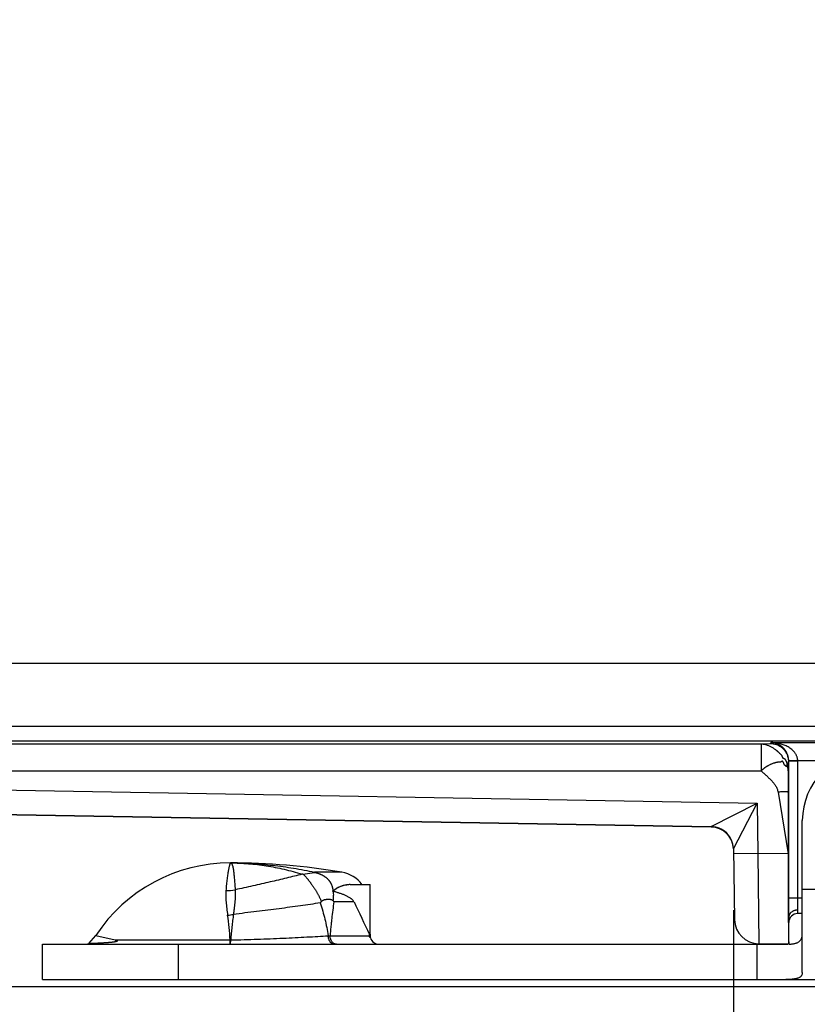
# Model space of a CAD drawing. Header units: inches. Extents: x 0 to 22, y 0 to 17.
# Tile 5 of 38: x 6.854 to 7.726, y 5.157 to 6.247. Entities that reach past the tile are written whole.
import ezdxf

# ---------------------------------------------------------------- set-up
doc = ezdxf.new("R2010")
doc.units = ezdxf.units.IN
doc.header["$LTSCALE"] = 1.21
doc.header["$MEASUREMENT"] = 0
doc.layers.get('0').update_dxf_attribs({"linetype": 'CONTINUOUS'})
doc.layers.add('DIMENSIONS', color=7, linetype='CONTINUOUS')
doc.styles.get("Standard").update_dxf_attribs({"font": 'txt', "width": 0.8})
doc.dimstyles.new('DIMSTYLE_1', dxfattribs={"dimtxt": 0.125, "dimasz": 0.18, "dimexe": 0.125, "dimexo": 0.0625, "dimgap": 0.0625, "dimtad": 0, "dimtih": 1, "dimtoh": 1, "dimzin": 4, "dimdsep": 46, "dimtxsty": 'STANDARD', "dimblk": '_FILLED', "dimblk1": '_FILLED', "dimblk2": '_FILLED', "dimcen": 0.09, "dimadec": 0, "dimazin": 0, "dimtp": 0.01, "dimtm": 0.01, "dimtfac": 1, "dimtofl": 0, "dimtmove": 0, "dimatfit": 3, "dimldrblk": '_FILLED', "dimfxl": 1, "dimtolj": 1, "dimtzin": 4, "dimarcsym": 0})

# ---------------------------------------------------------------- blocks, each defined once
blk = doc.blocks.new('_FILLED')
at = {"color": 0, "linetype": 'BYBLOCK'}
blk.add_solid([(0, 0), (-1, 0.1736), (-1, -0.1736)], dxfattribs=at)
blk = doc.blocks.new('*D1')
at = {"layer": 'DIMENSIONS', "color": 2, "linetype": 'CONTINUOUS'}
for p, q in [((5.7939, 6.2469), (4.9814, 6.2469)), ((5.1064, 6.2469), (5.1064, 5.8366)), ((5.1064, 5.1764), (5.1064, 5.5866)), ((7.9628, 5.1764), (4.9814, 5.1764))]:
    blk.add_line(p, q, dxfattribs=at)
at = {"layer": 'DIMENSIONS', "color": 2, "linetype": 'CONTINUOUS', "xscale": 0.18, "yscale": 0.18, "zscale": 0.18}
for p, rotation in [((5.1064, 6.2469), 90), ((5.1064, 5.1764), 270)]:
    blk.add_blockref('_FILLED', p, dxfattribs=dict(at, rotation=rotation))
at = {"layer": 'DIMENSIONS', "color": 2, "linetype": 'CONTINUOUS', "insert": (5.1064, 5.7741), "char_height": 0.125, "width": 1.125, "attachment_point": 2, "line_spacing_factor": 0.9}
blk.add_mtext('1.07{\\Ftxt.shx;\\W1.000000;\\H0.125000; }[27.2]', dxfattribs=at)
blk = doc.blocks.new('*D2')
at = {"layer": 'DIMENSIONS', "color": 2, "linetype": 'CONTINUOUS'}
for p, q in [((7.6443, 5.261), (7.6443, 4.3014)), ((8.7724, 5.2589), (8.7724, 4.3014)), ((7.6443, 4.4264), (7.2401, 4.4264)), ((8.7724, 4.4264), (9.1324, 4.4264))]:
    blk.add_line(p, q, dxfattribs=at)
at = {"layer": 'DIMENSIONS', "color": 2, "linetype": 'CONTINUOUS', "xscale": 0.18, "yscale": 0.18, "zscale": 0.18}
blk.add_blockref('_FILLED', (7.6443, 4.4264), dxfattribs=at)
at = {"layer": 'DIMENSIONS', "color": 2, "linetype": 'CONTINUOUS', "xscale": 0.18, "yscale": 0.18, "zscale": 0.18, "rotation": 180}
blk.add_blockref('_FILLED', (8.7724, 4.4264), dxfattribs=at)
at = {"layer": 'DIMENSIONS', "color": 2, "linetype": 'CONTINUOUS', "insert": (7.1776, 4.4889), "char_height": 0.125, "width": 1.125, "attachment_point": 3, "line_spacing_factor": 0.9}
blk.add_mtext('1.13{\\Ftxt.shx;\\W1.000000;\\H0.125000; }[28.7]', dxfattribs=at)

msp = doc.modelspace()

# ---------------------------------------------------------------- linework, layer by layer
at = {"color": 7, "linetype": 'CONTINUOUS'}
for p, q in [((6.1424, 5.5344), (8.1164, 5.5344)), ((8.0374, 5.4644), (6.1424, 5.4644)), ((6.1267, 5.4453), (7.6749, 5.4453)), ((8.0109, 5.4481), (6.1281, 5.4481)), ((7.6749, 5.4453), (7.6851, 5.4456)), ((7.6749, 5.4453), (7.6749, 5.4153)), ((7.6851, 5.4456), (7.6856, 5.4467)), ((7.6856, 5.4467), (8.0252, 5.4467)), ((7.7049, 5.4153), (7.7051, 5.4256)), ((7.7051, 5.4256), (7.7053, 5.4262)), ((7.7153, 5.4267), (7.7053, 5.4265)), ((7.7153, 5.4262), (7.7053, 5.4262)), ((7.7053, 5.2744), (7.7053, 5.4262)), ((7.7153, 5.4267), (7.7604, 5.4267)), ((7.7153, 5.2744), (7.7153, 5.4262)), ((6.0706, 5.4076), (7.6703, 5.3797)), ((6.1267, 5.4153), (7.6749, 5.4153)), ((7.7049, 5.4153), (7.7047, 5.3918)), ((7.6935, 5.3918), (7.7046, 5.3234)), ((7.7047, 5.3918), (7.7046, 5.3234)), ((6.0701, 5.3806), (7.6196, 5.3536)), ((7.6196, 5.353), (6.0701, 5.3801)), ((7.6196, 5.3536), (7.6703, 5.3797)), ((7.6442, 5.329), (7.6703, 5.3797)), ((7.6703, 5.3797), (7.6713, 5.324)), ((7.6196, 5.353), (7.6196, 5.3536)), ((7.7204, 5.1921), (7.7204, 5.3604)), ((7.6442, 5.329), (7.6455, 5.2505)), ((7.6713, 5.324), (7.6443, 5.3235)), ((7.7046, 5.3234), (7.6713, 5.324)), ((7.6713, 5.324), (7.6721, 5.2239)), ((7.1677, 5.301), (7.1665, 5.3009)), ((7.1677, 5.301), (7.1804, 5.303)), ((7.2108, 5.3032), (7.1804, 5.3032)), ((7.1804, 5.303), (7.1804, 5.3032)), ((7.2199, 5.2894), (7.2419, 5.2894)), ((7.2419, 5.2344), (7.2419, 5.2894)), ((7.2032, 5.284), (7.203, 5.284)), ((7.7204, 5.2844), (7.828, 5.2844)), ((7.188, 5.2707), (7.1866, 5.2691)), ((7.2009, 5.2718), (7.202, 5.2705)), ((7.2241, 5.2705), (7.202, 5.2705)), ((7.7204, 5.2744), (7.7053, 5.2744)), ((7.7054, 5.2535), (7.7053, 5.2744)), ((7.7154, 5.2612), (7.7153, 5.2744)), ((7.7154, 5.2574), (7.7154, 5.2612)), ((7.7204, 5.2574), (7.7154, 5.2574)), ((7.7054, 5.2234), (7.7054, 5.2534)), ((6.9305, 5.2241), (6.9384, 5.2332)), ((6.9385, 5.2332), (6.9597, 5.2281)), ((7.1977, 5.2328), (7.2414, 5.2328)), ((7.2412, 5.2344), (7.2419, 5.2344)), ((6.8794, 5.2234), (7.7022, 5.2234)), ((6.8794, 5.1844), (6.8794, 5.2234)), ((6.9597, 5.2281), (7.0871, 5.2281)), ((7.0294, 5.2234), (7.0294, 5.1844)), ((7.0871, 5.2281), (7.0878, 5.2281)), ((7.0871, 5.2234), (7.0871, 5.2281)), ((7.0876, 5.2234), (7.0878, 5.2281)), ((7.2048, 5.2234), (7.2029, 5.2237)), ((7.6704, 5.1844), (7.6704, 5.2234)), ((7.7054, 5.2234), (7.6721, 5.2239)), ((6.8794, 5.1844), (8.0093, 5.1844))]:
    msp.add_line(p, q, dxfattribs=at)
for centre, radius, start, end in [((7.7954, 5.3604), 0.075, 90, 180), ((7.6854, 5.4262), 0.03, 359.9991, 0.992), ((7.6192, 5.3286), 0.025, 47.9762, 88.9953), ((7.6192, 5.3286), 0.025, 1.0003, 89.0011), ((7.6192, 5.328), 0.025, 3.087, 89.0001), ((7.0874, 5.1349), 0.1785, 90, 146.5821), ((7.0874, 4.5634), 0.75, 80.5349, 90), ((7.205, 5.2686), 0.035, 36.3277, 80.5349), ((7.0824, 5.3421), 0.0593, 269.9797, 279.9176), ((7.1235, 5.3881), 0.131, 305.9797, 306.286), ((7.198, 5.2706), 0.0118, 74.6333, 77.8407), ((7.0547, 5.4819), 0.2473, 306.2862, 306.8565), ((14.8051, 8.8352), 8.3772, 205.18425, 205.45738), ((7.0778, 5.3294), 0.0741, 275.0398, 280.0358), ((6.7002, 5.2019), 0.3878, 3.8862, 7.959), ((7.7154, 5.2474), 0.01, 90, 180), ((7.6725, 5.2509), 0.027, 181, 269), ((7.1744, 5.9823), 0.7498, 271.6213, 271.7825), ((7.2599, 5.2344), 0.018, 180, 192.8308), ((6.9267, 5.2334), 0.01, 270, 292.0075), ((7.2519, 5.2334), 0.01, 197.4415, 270), ((7.7023, 5.3111), 0.0877, 269.9838, 271.2669)]:
    msp.add_arc(centre, radius, start, end, dxfattribs=at)
for centre, major_axis, ratio, start_param, end_param in [((7.7055, 5.3234), (0, 0.1), 0.008726, 1.570644, 3.041273), ((7.1044, 5.2374), (0.1374, 0.0787), 0.075622, -0.841107, -0.812164)]:
    msp.add_ellipse(centre, major_axis=major_axis, ratio=ratio, start_param=start_param, end_param=end_param, dxfattribs=at)
for points, knots in [([(7.6749, 5.4453), (7.6751, 5.4453), (7.6755, 5.4453), (7.6762, 5.4452), (7.6768, 5.4451), (7.6774, 5.445), (7.6781, 5.4449), (7.679, 5.4447), (7.6802, 5.4444), (7.6816, 5.4439), (7.683, 5.4434), (7.6845, 5.4427), (7.6859, 5.442), (7.6873, 5.4412), (7.6887, 5.4403), (7.6898, 5.4395), (7.6907, 5.4388), (7.6914, 5.4383), (7.6921, 5.4378), (7.6927, 5.4372), (7.6933, 5.4367), (7.6937, 5.4363), (7.694, 5.436), (7.6943, 5.4357), (7.6946, 5.4354), (7.6949, 5.4351), (7.6952, 5.4348), (7.6955, 5.4345), (7.6957, 5.4343), (7.6959, 5.4341), (7.6962, 5.4339), (7.6965, 5.4336), (7.6968, 5.4333), (7.6971, 5.433), (7.6973, 5.4327), (7.6974, 5.4324), (7.6976, 5.4322), (7.6978, 5.4318), (7.698, 5.4314), (7.6981, 5.4311), (7.6982, 5.4308), (7.6983, 5.4305), (7.6985, 5.4302), (7.6986, 5.43), (7.6987, 5.4298), (7.6988, 5.4296), (7.6989, 5.4295), (7.6991, 5.4294), (7.6993, 5.4293), (7.6995, 5.4293), (7.6996, 5.4293), (7.6998, 5.4293), (7.7, 5.4292), (7.7002, 5.4292), (7.7004, 5.4291), (7.7006, 5.429), (7.7007, 5.4289), (7.7008, 5.4288), (7.7009, 5.4287), (7.701, 5.4285), (7.7012, 5.4282), (7.7014, 5.4278), (7.7016, 5.4275), (7.7018, 5.4271), (7.7019, 5.4269), (7.702, 5.4266), (7.7022, 5.4263), (7.7024, 5.426), (7.7026, 5.4256), (7.7027, 5.4253), (7.7029, 5.425), (7.7029, 5.4247), (7.703, 5.4244), (7.7031, 5.4241), (7.7032, 5.4235), (7.7033, 5.4229), (7.7034, 5.4223), (7.7034, 5.4219), (7.7035, 5.4215), (7.7035, 5.4211), (7.7036, 5.4209), (7.7036, 5.4207), (7.7037, 5.4205), (7.7037, 5.4203), (7.7038, 5.4201), (7.7039, 5.42), (7.704, 5.4199), (7.7041, 5.4198), (7.7042, 5.4196), (7.7043, 5.4195), (7.7044, 5.4193), (7.7044, 5.4192), (7.7045, 5.4191), (7.7045, 5.4189), (7.7046, 5.4186), (7.7046, 5.4183), (7.7047, 5.4179), (7.7047, 5.4175), (7.7048, 5.4171), (7.7048, 5.4165), (7.7049, 5.4159), (7.7049, 5.4155), (7.7049, 5.4153)], [0, 0, 0, 0, 0.01422, 0.027476, 0.040892, 0.05514, 0.07001, 0.085193, 0.116025, 0.147801, 0.180599, 0.214276, 0.248752, 0.283949, 0.319781, 0.356148, 0.374503, 0.392949, 0.411472, 0.430056, 0.448695, 0.458035, 0.46739, 0.476754, 0.486119, 0.495476, 0.504814, 0.514124, 0.518766, 0.523397, 0.532641, 0.541877, 0.551135, 0.560459, 0.569914, 0.57472, 0.579594, 0.589501, 0.599449, 0.609203, 0.613928, 0.618509, 0.627105, 0.634744, 0.638135, 0.641212, 0.646437, 0.650772, 0.654662, 0.65843, 0.662235, 0.666123, 0.670101, 0.674225, 0.678658, 0.683696, 0.686567, 0.689739, 0.693226, 0.697005, 0.705308, 0.714359, 0.723831, 0.733387, 0.738088, 0.742685, 0.751563, 0.760136, 0.768544, 0.776936, 0.785479, 0.789865, 0.794359, 0.803654, 0.813251, 0.832734, 0.842289, 0.851491, 0.860162, 0.868131, 0.87523, 0.878406, 0.881309, 0.886293, 0.890444, 0.894106, 0.897566, 0.901057, 0.904812, 0.909108, 0.911565, 0.914282, 0.91726, 0.920473, 0.927487, 0.935081, 0.942999, 0.950978, 0.958755, 0.973219, 0.986728, 1, 1, 1, 1]), ([(7.6851, 5.4456), (7.6864, 5.4456), (7.689, 5.4454), (7.6928, 5.4442), (7.6963, 5.4424), (7.6993, 5.4399), (7.7018, 5.4368), (7.7033, 5.4339), (7.7042, 5.4314), (7.7047, 5.4295), (7.705, 5.4276), (7.7051, 5.4263), (7.7051, 5.4256)], [0, 0, 0, 0, 0.125007, 0.250014, 0.375087, 0.500036, 0.624882, 0.749847, 0.81241, 0.87495, 0.937466, 1, 1, 1, 1]), ([(7.7153, 5.4267), (7.7153, 5.4271), (7.7152, 5.4281), (7.715, 5.4294), (7.7146, 5.4307), (7.7141, 5.432), (7.7136, 5.4332), (7.7129, 5.4343), (7.7121, 5.4354), (7.7111, 5.4367), (7.7096, 5.4382), (7.7077, 5.4398), (7.7057, 5.4412), (7.7036, 5.4424), (7.7014, 5.4434), (7.6985, 5.4446), (7.6948, 5.4457), (7.6902, 5.4465), (7.6871, 5.4467), (7.6856, 5.4467)], [0, 0, 0, 0, 0.035342, 0.070527, 0.105416, 0.139921, 0.173995, 0.207618, 0.240802, 0.273573, 0.337973, 0.401115, 0.463246, 0.524565, 0.585233, 0.645378, 0.76446, 0.882512, 1, 1, 1, 1]), ([(7.7053, 5.4262), (7.7053, 5.4266), (7.7053, 5.4273), (7.7052, 5.4282), (7.7051, 5.4289), (7.705, 5.4296), (7.7049, 5.4305), (7.7046, 5.4315), (7.7042, 5.4328), (7.7037, 5.4343), (7.7028, 5.436), (7.7017, 5.4379), (7.7004, 5.4396), (7.6991, 5.441), (7.6972, 5.4426), (7.6948, 5.4442), (7.6918, 5.4456), (7.6887, 5.4464), (7.6866, 5.4466), (7.6856, 5.4467)], [0, 0, 0, 0, 0.044339, 0.066412, 0.088357, 0.1101, 0.131594, 0.173712, 0.214557, 0.254046, 0.328909, 0.398796, 0.464388, 0.52639, 0.585441, 0.696548, 0.801146, 0.901636, 1, 1, 1, 1]), ([(7.7049, 5.4153), (7.7049, 5.4155), (7.7049, 5.4159), (7.7048, 5.4163), (7.7048, 5.4167), (7.7048, 5.417), (7.7047, 5.4172), (7.7047, 5.4174), (7.7046, 5.4177), (7.7046, 5.4179), (7.7045, 5.4182), (7.7044, 5.4185), (7.7043, 5.4189), (7.7043, 5.4193), (7.7042, 5.4197), (7.7041, 5.42), (7.7041, 5.4202), (7.704, 5.4204), (7.704, 5.4206), (7.7039, 5.4208), (7.7039, 5.421), (7.7038, 5.4211), (7.7038, 5.4213), (7.7038, 5.4214), (7.7037, 5.4214), (7.7037, 5.4214), (7.7037, 5.4215), (7.7037, 5.4215), (7.7037, 5.4215), (7.7036, 5.4215), (7.7036, 5.4215), (7.7036, 5.4215), (7.7036, 5.4214), (7.7036, 5.4214), (7.7035, 5.4213), (7.7035, 5.4213), (7.7035, 5.4212), (7.7034, 5.421), (7.7034, 5.4208), (7.7033, 5.4206), (7.7033, 5.4204), (7.7033, 5.4203), (7.7032, 5.4202), (7.7032, 5.4201), (7.7031, 5.42), (7.7031, 5.42), (7.703, 5.4199), (7.703, 5.4199), (7.7029, 5.4199), (7.7029, 5.4199), (7.7028, 5.42), (7.7027, 5.42), (7.7027, 5.4201), (7.7026, 5.4202), (7.7025, 5.4203), (7.7023, 5.4205), (7.7022, 5.4207), (7.702, 5.4208), (7.7019, 5.4209), (7.7018, 5.421), (7.7017, 5.4211), (7.7015, 5.4212), (7.7013, 5.4213), (7.7011, 5.4215), (7.7009, 5.4216), (7.7007, 5.4219), (7.7005, 5.4221), (7.7004, 5.4225), (7.7002, 5.4229), (7.7, 5.4234), (7.6998, 5.424), (7.6995, 5.4246), (7.6993, 5.4249), (7.6992, 5.4252), (7.699, 5.4254), (7.6989, 5.4255), (7.6988, 5.4257), (7.6987, 5.4258), (7.6985, 5.4259), (7.6982, 5.4259), (7.6979, 5.4259), (7.6977, 5.4258), (7.6975, 5.4257), (7.6972, 5.4256), (7.697, 5.4255), (7.6968, 5.4254), (7.6966, 5.4252), (7.6964, 5.4251), (7.6962, 5.425), (7.6961, 5.425), (7.6959, 5.4249), (7.6957, 5.4248), (7.6956, 5.4248), (7.6955, 5.4248), (7.6953, 5.4248), (7.695, 5.4248), (7.6947, 5.4248), (7.6944, 5.4248), (7.6941, 5.4248), (7.6938, 5.4248), (7.6934, 5.4248), (7.693, 5.4248), (7.6925, 5.4247), (7.6918, 5.4246), (7.6913, 5.4245), (7.6909, 5.4244), (7.6904, 5.4243), (7.6898, 5.4241), (7.6892, 5.4239), (7.6882, 5.4236), (7.6871, 5.4232), (7.6857, 5.4226), (7.6843, 5.422), (7.6831, 5.4214), (7.6822, 5.4208), (7.6815, 5.4204), (7.6808, 5.42), (7.6801, 5.4196), (7.6794, 5.4191), (7.6788, 5.4187), (7.6784, 5.4183), (7.6781, 5.4181), (7.6777, 5.4178), (7.6774, 5.4175), (7.6771, 5.4173), (7.6768, 5.417), (7.6766, 5.4169), (7.6764, 5.4167), (7.676, 5.4164), (7.6755, 5.416), (7.6751, 5.4156), (7.675, 5.4154), (7.6749, 5.4153)], [0, 0, 0, 0, 0.013946, 0.027657, 0.034132, 0.040199, 0.045794, 0.051151, 0.056615, 0.062527, 0.069225, 0.07705, 0.086305, 0.096764, 0.10779, 0.113313, 0.118736, 0.123977, 0.128957, 0.133595, 0.137811, 0.141528, 0.144671, 0.147168, 0.148158, 0.148971, 0.149621, 0.150139, 0.150568, 0.150971, 0.151413, 0.151935, 0.152555, 0.153281, 0.155045, 0.15719, 0.159663, 0.162399, 0.168393, 0.174634, 0.177679, 0.180587, 0.183297, 0.185755, 0.187917, 0.189767, 0.191342, 0.192068, 0.19279, 0.194346, 0.196199, 0.198401, 0.200941, 0.203777, 0.206855, 0.213493, 0.220355, 0.223717, 0.22696, 0.23005, 0.233016, 0.238726, 0.244339, 0.250053, 0.256122, 0.262919, 0.270878, 0.280023, 0.290106, 0.300828, 0.322886, 0.33357, 0.343608, 0.352735, 0.356896, 0.360773, 0.364375, 0.367749, 0.374028, 0.380021, 0.385997, 0.392077, 0.398257, 0.40445, 0.410597, 0.416718, 0.422813, 0.428883, 0.431914, 0.434949, 0.441076, 0.444204, 0.447402, 0.450681, 0.454045, 0.461017, 0.468272, 0.475726, 0.483287, 0.490863, 0.498411, 0.505957, 0.521151, 0.536608, 0.55241, 0.560436, 0.568542, 0.584972, 0.601679, 0.618657, 0.653409, 0.689174, 0.725873, 0.763393, 0.782425, 0.801631, 0.821008, 0.840542, 0.860188, 0.879896, 0.889765, 0.899649, 0.909562, 0.919514, 0.929514, 0.939572, 0.944627, 0.949698, 0.959852, 0.980026, 0.990014, 1, 1, 1, 1]), ([(7.6749, 5.4153), (7.6753, 5.4148), (7.6763, 5.4139), (7.6781, 5.4122), (7.6806, 5.4101), (7.6835, 5.4074), (7.6858, 5.4052), (7.6875, 5.4033), (7.6887, 5.4018), (7.6899, 5.4003), (7.6909, 5.3988), (7.6918, 5.3971), (7.6925, 5.3954), (7.6931, 5.3937), (7.6934, 5.3925), (7.6935, 5.3918)], [0, 0, 0, 0, 0.062032, 0.124967, 0.252652, 0.381144, 0.508608, 0.571516, 0.633737, 0.695261, 0.756178, 0.816695, 0.877154, 0.938044, 1, 1, 1, 1]), ([(7.6935, 5.3918), (7.6942, 5.3919), (7.6956, 5.3922), (7.6974, 5.3924), (7.6987, 5.3925), (7.6996, 5.3925), (7.7005, 5.3926), (7.7014, 5.3926), (7.7021, 5.3926), (7.7028, 5.3925), (7.7033, 5.3925), (7.7036, 5.3924), (7.7038, 5.3924), (7.704, 5.3923), (7.7042, 5.3923), (7.7044, 5.3922), (7.7045, 5.3922), (7.7046, 5.3921), (7.7047, 5.392), (7.7047, 5.3919), (7.7047, 5.3919), (7.7047, 5.3918)], [0, 0, 0, 0, 0.190056, 0.372833, 0.459306, 0.541395, 0.618331, 0.689402, 0.753968, 0.811474, 0.861466, 0.883541, 0.903633, 0.921732, 0.937851, 0.95203, 0.964353, 0.974973, 0.98415, 0.992296, 1, 1, 1, 1]), ([(7.0874, 5.3134), (7.0874, 5.3134), (7.0874, 5.3134), (7.0873, 5.3133), (7.0873, 5.3133), (7.0872, 5.3132), (7.0872, 5.3132), (7.0871, 5.3131), (7.0871, 5.313), (7.087, 5.3128), (7.0869, 5.3126), (7.0868, 5.3122), (7.0866, 5.3118), (7.0865, 5.3114), (7.0863, 5.3109), (7.0862, 5.3103), (7.086, 5.3096), (7.0858, 5.3087), (7.0855, 5.3073), (7.0851, 5.3055), (7.0848, 5.3034), (7.0844, 5.3011), (7.084, 5.2986), (7.0837, 5.2959), (7.0833, 5.2929), (7.0828, 5.2885), (7.0825, 5.2851), (7.0824, 5.2828)], [0, 0, 0, 0, 0.001317, 0.002876, 0.004779, 0.007084, 0.00982, 0.013008, 0.016657, 0.020777, 0.030442, 0.042027, 0.055543, 0.070993, 0.088377, 0.10769, 0.128927, 0.152081, 0.204107, 0.263695, 0.330755, 0.40519, 0.486891, 0.57574, 0.671611, 0.774374, 1, 1, 1, 1]), ([(7.0874, 5.3134), (7.0952, 5.3134), (7.1108, 5.3129), (7.1341, 5.311), (7.1574, 5.3078), (7.1728, 5.3048), (7.1804, 5.3032)], [0, 0, 0, 0, 0.249392, 0.498756, 0.748742, 1, 1, 1, 1]), ([(7.0874, 5.3134), (7.094, 5.3134), (7.1073, 5.3128), (7.1272, 5.3105), (7.147, 5.3066), (7.16, 5.303), (7.1665, 5.3009)], [0, 0, 0, 0, 0.246903, 0.495347, 0.746121, 1, 1, 1, 1]), ([(7.0874, 5.3134), (7.0875, 5.3134), (7.0877, 5.3133), (7.088, 5.3133), (7.0882, 5.3131), (7.0885, 5.3129), (7.0887, 5.3126), (7.0889, 5.3123), (7.0891, 5.3119), (7.0893, 5.3115), (7.0895, 5.311), (7.0897, 5.3104), (7.0899, 5.3098), (7.0901, 5.3091), (7.0902, 5.3084), (7.0904, 5.3073), (7.0907, 5.3057), (7.0909, 5.3038), (7.0912, 5.3015), (7.0914, 5.2991), (7.0916, 5.2964), (7.0919, 5.2935), (7.0921, 5.2904), (7.0924, 5.2871), (7.0925, 5.2848), (7.0926, 5.2837)], [0, 0, 0, 0, 0.009071, 0.018173, 0.027717, 0.038065, 0.0495, 0.062234, 0.07642, 0.092165, 0.10955, 0.12863, 0.149445, 0.172026, 0.196392, 0.222557, 0.280315, 0.345335, 0.41761, 0.497099, 0.583741, 0.677451, 0.778139, 0.885702, 1, 1, 1, 1]), ([(7.1665, 5.3009), (7.1637, 5.3002), (7.1581, 5.2987), (7.1494, 5.2966), (7.1404, 5.2944), (7.1312, 5.2923), (7.1218, 5.2901), (7.1089, 5.2872), (7.0991, 5.2851), (7.0926, 5.2837)], [0, 0, 0, 0, 0.113442, 0.231263, 0.352951, 0.477987, 0.605823, 0.735849, 1, 1, 1, 1]), ([(7.1677, 5.301), (7.1679, 5.3009), (7.1683, 5.3006), (7.1688, 5.3001), (7.1694, 5.2995), (7.17, 5.2989), (7.1705, 5.2983), (7.1713, 5.2974), (7.1721, 5.2964), (7.173, 5.2954), (7.1736, 5.2946), (7.1742, 5.2938), (7.1749, 5.2929), (7.1754, 5.2922), (7.1759, 5.2916), (7.1763, 5.291), (7.1769, 5.2902), (7.1776, 5.2892), (7.1783, 5.2882), (7.179, 5.2872), (7.1797, 5.2861), (7.1804, 5.2851), (7.1811, 5.284), (7.1818, 5.2829), (7.1825, 5.2817), (7.1832, 5.2806), (7.1838, 5.2794), (7.1845, 5.2782), (7.1851, 5.277), (7.1858, 5.2758), (7.1864, 5.2746), (7.1869, 5.2733), (7.1875, 5.272), (7.1878, 5.2712), (7.188, 5.2707)], [0, 0, 0, 0, 0.019132, 0.03931, 0.060517, 0.082738, 0.105958, 0.130161, 0.181422, 0.208431, 0.236326, 0.265081, 0.294656, 0.324994, 0.34043, 0.356036, 0.387759, 0.420171, 0.453277, 0.487041, 0.521407, 0.556317, 0.591711, 0.627529, 0.663725, 0.700267, 0.737122, 0.774242, 0.81157, 0.849064, 0.886693, 0.924426, 0.962215, 1, 1, 1, 1]), ([(7.1804, 5.303), (7.1811, 5.3029), (7.182, 5.3027), (7.1833, 5.3023), (7.1843, 5.302), (7.1852, 5.3017), (7.1862, 5.3013), (7.1871, 5.3009), (7.188, 5.3005), (7.1889, 5.3001), (7.1897, 5.2997), (7.1903, 5.2993), (7.1907, 5.2991), (7.1911, 5.2988), (7.1915, 5.2985), (7.1919, 5.2983), (7.1921, 5.2981), (7.1924, 5.2979), (7.1928, 5.2977), (7.1932, 5.2974), (7.1936, 5.2971), (7.1939, 5.2967), (7.1943, 5.2964), (7.1946, 5.2961), (7.1949, 5.2957), (7.1953, 5.2954), (7.1956, 5.2951), (7.1958, 5.2948), (7.196, 5.2946), (7.1962, 5.2943), (7.1965, 5.2939), (7.1968, 5.2935), (7.1971, 5.2931), (7.1973, 5.2928), (7.1976, 5.2924), (7.1977, 5.2922), (7.1979, 5.2919), (7.1982, 5.2914), (7.1985, 5.2909), (7.1987, 5.2903), (7.199, 5.2897), (7.1993, 5.289), (7.1997, 5.2881), (7.1999, 5.2874), (7.2001, 5.2868), (7.2003, 5.2862), (7.2004, 5.2855), (7.2006, 5.2849), (7.2007, 5.2843), (7.2008, 5.2835), (7.201, 5.2829), (7.201, 5.2825)], [0, 0, 0, 0, 0.063784, 0.095858, 0.128031, 0.160269, 0.192542, 0.224864, 0.257269, 0.289712, 0.32209, 0.338203, 0.35423, 0.370151, 0.386039, 0.402033, 0.410112, 0.418268, 0.434714, 0.451015, 0.466798, 0.481942, 0.496838, 0.511909, 0.527409, 0.543123, 0.558754, 0.566453, 0.574057, 0.589085, 0.604045, 0.619123, 0.634429, 0.649858, 0.66527, 0.672929, 0.680539, 0.695631, 0.725564, 0.740538, 0.755561, 0.78578, 0.816228, 0.846709, 0.861892, 0.877041, 0.907368, 0.922607, 0.937925, 0.968804, 1, 1, 1, 1]), ([(7.203, 5.284), (7.2036, 5.2845), (7.2048, 5.2853), (7.2067, 5.2865), (7.2087, 5.2874), (7.2105, 5.2881), (7.2124, 5.2887), (7.2143, 5.2891), (7.2162, 5.2893), (7.2175, 5.2894), (7.2181, 5.2894)], [0, 0, 0, 0, 0.142621, 0.2778, 0.406894, 0.531128, 0.651607, 0.769334, 0.885204, 1, 1, 1, 1]), ([(7.2199, 5.2894), (7.2186, 5.2894), (7.2159, 5.2892), (7.2117, 5.2882), (7.2074, 5.2865), (7.2046, 5.2849), (7.2032, 5.284)], [0, 0, 0, 0, 0.219393, 0.457706, 0.717325, 1, 1, 1, 1]), ([(7.0824, 5.2828), (7.0823, 5.2818), (7.0822, 5.2803), (7.0822, 5.2782), (7.0822, 5.2766), (7.0823, 5.275), (7.0824, 5.2728), (7.0826, 5.27), (7.0829, 5.2666), (7.0835, 5.2617), (7.0839, 5.258), (7.0843, 5.2556)], [0, 0, 0, 0, 0.109792, 0.166328, 0.223969, 0.282719, 0.342578, 0.465595, 0.59295, 0.724552, 1, 1, 1, 1]), ([(7.0926, 5.2837), (7.0927, 5.2827), (7.0927, 5.2812), (7.0927, 5.2792), (7.0927, 5.2771), (7.0926, 5.2744), (7.0923, 5.271), (7.092, 5.2675), (7.0916, 5.2639), (7.0912, 5.2602), (7.0909, 5.2577), (7.0907, 5.2564)], [0, 0, 0, 0, 0.105862, 0.161243, 0.218169, 0.336419, 0.460125, 0.588804, 0.721976, 0.859172, 1, 1, 1, 1]), ([(7.2011, 5.282), (7.2011, 5.2816), (7.2012, 5.2809), (7.2012, 5.2801), (7.2013, 5.2789), (7.2013, 5.2774), (7.2012, 5.2757), (7.2011, 5.2744), (7.201, 5.2731), (7.2009, 5.2722), (7.2009, 5.2718)], [0, 0, 0, 0, 0.121204, 0.182052, 0.243173, 0.490783, 0.616436, 0.743156, 0.870932, 1, 1, 1, 1]), ([(7.2241, 5.2705), (7.2239, 5.271), (7.2234, 5.2717), (7.2226, 5.2726), (7.222, 5.2731), (7.2214, 5.2736), (7.2206, 5.2742), (7.2195, 5.2749), (7.2182, 5.2757), (7.2168, 5.2764), (7.2154, 5.277), (7.214, 5.2777), (7.2125, 5.2783), (7.2104, 5.2791), (7.2078, 5.28), (7.2045, 5.281), (7.2022, 5.2817), (7.2011, 5.282)], [0, 0, 0, 0, 0.068456, 0.099582, 0.129731, 0.159302, 0.188541, 0.246604, 0.304708, 0.363265, 0.422511, 0.482595, 0.54361, 0.605619, 0.732763, 0.864208, 1, 1, 1, 1]), ([(7.1866, 5.2691), (7.1831, 5.2686), (7.1758, 5.2675), (7.1647, 5.2659), (7.1531, 5.2643), (7.1411, 5.2627), (7.1288, 5.2612), (7.112, 5.259), (7.0992, 5.2575), (7.0907, 5.2564)], [0, 0, 0, 0, 0.111037, 0.227445, 0.348563, 0.473728, 0.602235, 0.733305, 1, 1, 1, 1]), ([(7.1866, 5.2691), (7.1877, 5.2662), (7.1896, 5.2602), (7.192, 5.2512), (7.194, 5.242), (7.1951, 5.2359), (7.1956, 5.2328)], [0, 0, 0, 0, 0.250144, 0.500121, 0.750048, 1, 1, 1, 1]), ([(7.188, 5.2707), (7.1881, 5.2709), (7.1883, 5.2711), (7.1887, 5.2714), (7.1891, 5.2717), (7.1896, 5.272), (7.1903, 5.2723), (7.1912, 5.2726), (7.192, 5.2729), (7.1929, 5.273), (7.1937, 5.2732), (7.1949, 5.2733), (7.196, 5.2734), (7.1971, 5.2733), (7.1979, 5.2732), (7.1987, 5.273), (7.1993, 5.2728), (7.1998, 5.2726), (7.2003, 5.2723), (7.2007, 5.272), (7.2009, 5.2718)], [0, 0, 0, 0, 0.034961, 0.069374, 0.103371, 0.137042, 0.203531, 0.269047, 0.333651, 0.397367, 0.460204, 0.522168, 0.643493, 0.702987, 0.761808, 0.820169, 0.878488, 0.907905, 0.937727, 1, 1, 1, 1]), ([(7.202, 5.2705), (7.2015, 5.2674), (7.2006, 5.2612), (7.1996, 5.2533), (7.199, 5.2471), (7.1983, 5.2408), (7.1979, 5.236), (7.1977, 5.2328)], [0, 0, 0, 0, 0.247923, 0.497547, 0.622826, 0.748352, 1, 1, 1, 1]), ([(7.0907, 5.2564), (7.0904, 5.2542), (7.0898, 5.2496), (7.089, 5.2427), (7.0883, 5.2355), (7.0879, 5.2306), (7.0878, 5.2281)], [0, 0, 0, 0, 0.238939, 0.485187, 0.738874, 1, 1, 1, 1]), ([(7.7154, 5.2612), (7.7151, 5.2612), (7.7146, 5.2612), (7.714, 5.2611), (7.7135, 5.261), (7.713, 5.261), (7.7124, 5.2608), (7.7116, 5.2606), (7.7107, 5.2603), (7.7096, 5.2598), (7.7083, 5.259), (7.7073, 5.258), (7.7066, 5.2571), (7.7062, 5.2564), (7.7058, 5.2557), (7.7056, 5.2549), (7.7055, 5.2542), (7.7054, 5.2536), (7.7054, 5.2534)], [0, 0, 0, 0, 0.069858, 0.104724, 0.13951, 0.174181, 0.208689, 0.277062, 0.344459, 0.410687, 0.538911, 0.66116, 0.720141, 0.777777, 0.834247, 0.889674, 0.944707, 1, 1, 1, 1]), ([(7.0878, 5.2281), (7.0927, 5.2283), (7.1025, 5.2285), (7.1171, 5.229), (7.1314, 5.2295), (7.1454, 5.2301), (7.1589, 5.2308), (7.1718, 5.2314), (7.1839, 5.2321), (7.1918, 5.2326), (7.1956, 5.2328)], [0, 0, 0, 0, 0.136985, 0.272768, 0.406192, 0.536127, 0.661469, 0.781216, 0.894403, 1, 1, 1, 1]), ([(7.2023, 5.2234), (7.2021, 5.2234), (7.2017, 5.2234), (7.201, 5.2235), (7.2004, 5.2238), (7.1998, 5.2241), (7.1992, 5.2245), (7.1987, 5.2249), (7.1982, 5.2255), (7.1975, 5.2263), (7.1968, 5.2275), (7.1962, 5.2291), (7.1957, 5.2309), (7.1956, 5.2322), (7.1956, 5.2328)], [0, 0, 0, 0, 0.050201, 0.100953, 0.15273, 0.205984, 0.261061, 0.318218, 0.377614, 0.439316, 0.569376, 0.707538, 0.851905, 1, 1, 1, 1]), ([(7.2029, 5.2237), (7.2025, 5.2239), (7.2018, 5.2243), (7.2008, 5.225), (7.2, 5.226), (7.1992, 5.2271), (7.1986, 5.2284), (7.1981, 5.2298), (7.1978, 5.2313), (7.1977, 5.2323), (7.1977, 5.2328)], [0, 0, 0, 0, 0.106064, 0.217376, 0.334744, 0.458321, 0.587687, 0.721958, 0.859886, 1, 1, 1, 1]), ([(7.2414, 5.2328), (7.2415, 5.233), (7.2415, 5.2332), (7.2415, 5.2336), (7.2414, 5.2339), (7.2413, 5.2341), (7.2413, 5.2343), (7.2412, 5.2344)], [0, 0, 0, 0, 0.252718, 0.510628, 0.65616, 0.84787, 1, 1, 1, 1]), ([(7.2424, 5.2304), (7.2422, 5.2305), (7.2419, 5.2309), (7.2416, 5.2314), (7.2414, 5.2318), (7.2414, 5.2322), (7.2414, 5.2325), (7.2414, 5.2327), (7.2414, 5.2328)], [0, 0, 0, 0, 0.250049, 0.499832, 0.624891, 0.749932, 0.874963, 1, 1, 1, 1]), ([(7.7054, 5.2234), (7.706, 5.2235), (7.7072, 5.2235), (7.7089, 5.2237), (7.7106, 5.2239), (7.7121, 5.2242), (7.7132, 5.2246), (7.7141, 5.2249), (7.7149, 5.2252), (7.7159, 5.2257), (7.7169, 5.2264), (7.7178, 5.2271), (7.7185, 5.228), (7.7191, 5.229), (7.7196, 5.2301), (7.72, 5.2313), (7.7202, 5.2326), (7.7204, 5.2339), (7.7204, 5.2349), (7.7204, 5.2354)], [0, 0, 0, 0, 0.083257, 0.162029, 0.236228, 0.305893, 0.371186, 0.402296, 0.432452, 0.490176, 0.545103, 0.598155, 0.650391, 0.70291, 0.75675, 0.812795, 0.871728, 0.934036, 1, 1, 1, 1]), ([(6.9597, 5.2281), (6.9598, 5.2281), (6.9601, 5.228), (6.9605, 5.2279), (6.9608, 5.2278), (6.9612, 5.2277), (6.9614, 5.2276), (6.9616, 5.2276), (6.9617, 5.2275), (6.9618, 5.2274), (6.9619, 5.2274), (6.962, 5.2273), (6.962, 5.2273), (6.9621, 5.2272), (6.9622, 5.2271), (6.9622, 5.2271), (6.9622, 5.227), (6.9622, 5.2269), (6.9621, 5.2268), (6.962, 5.2268), (6.962, 5.2267), (6.9619, 5.2266), (6.9617, 5.2266), (6.9616, 5.2265), (6.9614, 5.2264), (6.9612, 5.2264), (6.961, 5.2263), (6.9607, 5.2262), (6.9604, 5.2262), (6.9602, 5.2261), (6.9599, 5.2261), (6.9595, 5.226), (6.9591, 5.2259), (6.9586, 5.2258), (6.9581, 5.2258), (6.9576, 5.2257), (6.9571, 5.2256), (6.9565, 5.2255), (6.9557, 5.2255), (6.9548, 5.2254), (6.9538, 5.2253), (6.953, 5.2252), (6.9521, 5.2251), (6.9512, 5.2251), (6.9501, 5.225), (6.9488, 5.2249), (6.9472, 5.2248), (6.9458, 5.2247), (6.9444, 5.2246), (6.943, 5.2246), (6.9414, 5.2245), (6.9395, 5.2244), (6.9374, 5.2243), (6.9358, 5.2243), (6.9347, 5.2242), (6.934, 5.2242), (6.9333, 5.2242), (6.9327, 5.2242), (6.9322, 5.2241), (6.9317, 5.2241), (6.9314, 5.2241), (6.9312, 5.2241), (6.931, 5.2241), (6.9309, 5.2241), (6.9308, 5.2241), (6.9307, 5.2241), (6.9306, 5.2241), (6.9306, 5.2241), (6.9305, 5.2241), (6.9305, 5.2241), (6.9305, 5.2241), (6.9305, 5.2241), (6.9305, 5.2241), (6.9305, 5.2241), (6.9305, 5.2241), (6.9305, 5.2241), (6.9305, 5.2241), (6.9305, 5.2241)], [0, 0, 0, 0, 0.011271, 0.022526, 0.033735, 0.044856, 0.050364, 0.055822, 0.061213, 0.063878, 0.06652, 0.069138, 0.071733, 0.074318, 0.07694, 0.079776, 0.081461, 0.083541, 0.086129, 0.088975, 0.091785, 0.094472, 0.099539, 0.104317, 0.1089, 0.113345, 0.121936, 0.130245, 0.13835, 0.146296, 0.154114, 0.161822, 0.176964, 0.1918, 0.206378, 0.220729, 0.234875, 0.248831, 0.276222, 0.302971, 0.329121, 0.354703, 0.379738, 0.404241, 0.428224, 0.474662, 0.519099, 0.561563, 0.602071, 0.640631, 0.677247, 0.744646, 0.804248, 0.856016, 0.87895, 0.89991, 0.91889, 0.935887, 0.950896, 0.963912, 0.974932, 0.979692, 0.983953, 0.987712, 0.990972, 0.99373, 0.995987, 0.996927, 0.997742, 0.998432, 0.998996, 0.999435, 0.999749, 0.999859, 0.999937, 0.999984, 1, 1, 1, 1]), ([(7.7204, 5.1921), (7.7204, 5.1918), (7.7204, 5.1911), (7.7202, 5.1901), (7.7198, 5.1892), (7.7193, 5.1884), (7.7187, 5.1876), (7.7178, 5.187), (7.7169, 5.1864), (7.7158, 5.1859), (7.7146, 5.1855), (7.7132, 5.1852), (7.7116, 5.1849), (7.71, 5.1847), (7.7082, 5.1845), (7.7063, 5.1844), (7.7043, 5.1844), (7.7029, 5.1844), (7.7022, 5.1844)], [0, 0, 0, 0, 0.047765, 0.092972, 0.136617, 0.179939, 0.224281, 0.270933, 0.321007, 0.375367, 0.434623, 0.49916, 0.569179, 0.644735, 0.725767, 0.812134, 0.90364, 1, 1, 1, 1])]:
    msp.add_open_spline(points, degree=3, knots=knots, dxfattribs=at)

# ---------------------------------------------------------------- dimensions: what is measured, and where the dimension line sits
at = {"layer": 'DIMENSIONS', "color": 2, "linetype": 'CONTINUOUS'}
for base, p1, p2, angle, picture, middle in [((5.1064, 6.2469), (8.0253, 5.1764), (5.8564, 6.2469), 90, '*D1', (5.1064, 5.7116)), ((7.6443, 4.4264), (8.7724, 5.3214), (7.6443, 5.3235), 180, '*D2', (6.6151, 4.4264))]:
    dim = msp.add_linear_dim(base=base, p1=p1, p2=p2, angle=angle, dimstyle='DIMSTYLE_1', dxfattribs=at)
    dim.commit()
    dim.dimension.update_dxf_attribs({"geometry": picture, "text_midpoint": middle, "dimtype": 160})

doc.saveas('drawing.dxf')
